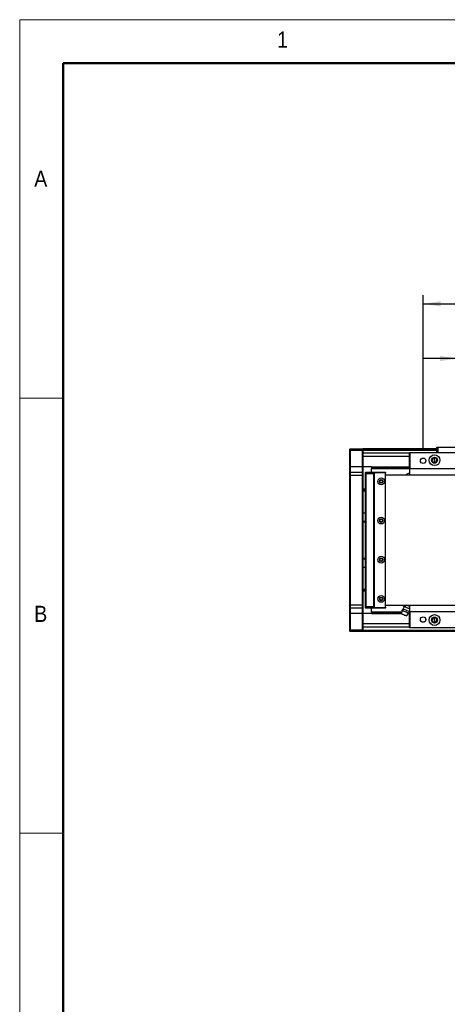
# Model space of a CAD drawing. Header units: millimetres. Extents: x 40 to 3320, y 40 to 2336.
# Tile 3 of 13: x 40 to 433, y 1431 to 2336. Entities that reach past the tile are written whole.
import ezdxf

# ---------------------------------------------------------------- set-up
doc = ezdxf.new("R2010")
doc.units = ezdxf.units.MM
doc.header["$LTSCALE"] = 8
doc.layers.add('DIMNS', color=7, linetype='Continuous')
doc.styles.add('SLDTEXTSTYLE0', font='Gothic.ttf', dxfattribs={"width": 0.913})
doc.styles.add('SLDTEXTSTYLE7', font='txt')
doc.dimstyles.new('SLDDIMSTYLE0', dxfattribs={"dimtxt": 30.4, "dimasz": 16, "dimexe": 0, "dimexo": 0.0625, "dimgap": 7.6, "dimtad": 2, "dimdec": 1, "dimrnd": 1e-09, "dimzin": 4, "dimdsep": 46, "dimtxsty": 'SLDTEXTSTYLE7', "dimsah": 1, "dimcen": 0.09, "dimadec": 0, "dimazin": 1, "dimtfac": 1, "dimtdec": 1, "dimtmove": 0, "dimatfit": 0, "dimfxl": 0, "dimfrac": 2, "dimtolj": 1, "dimtzin": 12, "dimarcsym": 0})

# ---------------------------------------------------------------- blocks, each defined once
blk = doc.blocks.new('_D_1')
at = {"layer": 'DIMNS'}
for p, q in [((442.38, 1940.67), (442.38, 2032.51)), ((544.38, 1940.67), (544.38, 2032.51)), ((442.38, 2024.51), (410.38, 2024.51)), ((442.38, 2024.51), (544.38, 2024.51)), ((544.38, 2024.51), (576.38, 2024.51))]:
    blk.add_line(p, q, dxfattribs=at)
for points in [[(442.38, 2024.51), (426.38, 2026.91), (426.38, 2022.11)], [(544.38, 2024.51), (560.38, 2022.11), (560.38, 2026.91)]]:
    blk.add_solid(points, dxfattribs=at)
at = {"layer": 'DIMNS', "insert": (446.69, 2064.4), "char_height": 30.4, "attachment_point": 1, "style": 'SLDTEXTSTYLE7'}
blk.add_mtext('102.0', dxfattribs=at)
blk = doc.blocks.new('_D_2')
at = {"layer": 'DIMNS'}
for p, q in [((410.88, 1940.67), (410.88, 2082.75)), ((575.88, 1940.67), (575.88, 2082.75)), ((410.88, 2074.75), (575.88, 2074.75))]:
    blk.add_line(p, q, dxfattribs=at)
for points in [[(410.88, 2074.75), (426.88, 2072.35), (426.88, 2077.15)], [(575.88, 2074.75), (559.88, 2077.15), (559.88, 2072.35)]]:
    blk.add_solid(points, dxfattribs=at)
at = {"layer": 'DIMNS', "insert": (446.69, 2114.64), "char_height": 30.4, "attachment_point": 1, "style": 'SLDTEXTSTYLE7'}
blk.add_mtext('165.0', dxfattribs=at)

msp = doc.modelspace()

# ---------------------------------------------------------------- linework, layer by layer
at = {"color": 7, "linetype": 'Continuous', "lineweight": 18}
for p, q in [((3320, 2336), (40, 2336)), ((40, 2336), (40, 40)), ((80, 2296), (3280, 2296)), ((80, 2296), (80, 80)), ((80, 1988), (40, 1988)), ((40, 1588), (80, 1588))]:
    msp.add_line(p, q, dxfattribs=at)
at = {"color": 7, "linetype": 'Continuous', "lineweight": 50}
for p, q in [((3280, 2296), (80, 2296)), ((80, 2296), (80, 80))]:
    msp.add_line(p, q, dxfattribs=at)
at = {"color": 7, "linetype": 'Continuous', "lineweight": 25}
for p, q in [((343.38, 1941.21), (343.68, 1941.51)), ((343.38, 1940.01), (343.38, 1941.21)), ((343.38, 1940.01), (343.68, 1940.01)), ((343.38, 1925.01), (343.38, 1940.01)), ((343.68, 1941.51), (343.68, 1940.01)), ((343.68, 1941.51), (355.08, 1941.51)), ((355.08, 1940.01), (343.68, 1940.01)), ((343.68, 1940.01), (343.68, 1925.01)), ((355.08, 1940.01), (355.08, 1941.51)), ((355.08, 1941.51), (355.38, 1941.21)), ((355.08, 1940.01), (355.38, 1940.01)), ((355.08, 1925.01), (355.08, 1940.01)), ((423.38, 1941.51), (355.38, 1941.51)), ((355.38, 1941.51), (355.38, 1941.21)), ((355.38, 1941.21), (355.38, 1940.01)), ((423.38, 1941.01), (355.38, 1941.01)), ((355.38, 1940.01), (355.38, 1925.01)), ((423.38, 1940.01), (355.38, 1940.01)), ((398.38, 1937.52), (355.38, 1937.52)), ((398.38, 1937.71), (398.68, 1938.01)), ((398.38, 1937.71), (398.68, 1937.71)), ((398.38, 1923.31), (398.38, 1937.71)), ((398.68, 1937.71), (398.68, 1938.01)), ((398.68, 1938.01), (588.08, 1938.01)), ((398.68, 1937.71), (398.68, 1923.31)), ((588.08, 1937.71), (398.68, 1937.71)), ((423.38, 1942.71), (423.68, 1943.01)), ((424.38, 1942.71), (423.38, 1942.71)), ((423.38, 1938.01), (423.38, 1942.71)), ((423.68, 1943.01), (424.5, 1943.01)), ((424.38, 1942.71), (424.5, 1943.01)), ((450.38, 1942.71), (424.38, 1942.71)), ((424.38, 1942.71), (424.38, 1938.01)), ((424.5, 1943.01), (450.26, 1943.01)), ((421.38, 1933.08), (421.38, 1933.51)), ((421.38, 1931.01), (421.38, 1933.08)), ((421.38, 1931.01), (421.38, 1928.95)), ((421.38, 1928.95), (421.38, 1928.51)), ((343.38, 1925.01), (343.68, 1925.01)), ((343.38, 1919.71), (343.38, 1925.01)), ((343.68, 1920.01), (343.38, 1919.71)), ((343.38, 1917.01), (343.38, 1919.71)), ((343.68, 1925.01), (343.68, 1920.01)), ((355.08, 1925.01), (343.68, 1925.01)), ((343.68, 1920.01), (343.68, 1917.01)), ((343.68, 1920.01), (355.08, 1920.01)), ((355.08, 1920.01), (355.08, 1925.01)), ((355.08, 1925.01), (355.38, 1925.01)), ((355.08, 1917.01), (355.08, 1920.01)), ((355.08, 1920.01), (355.38, 1919.71)), ((355.38, 1925.01), (355.38, 1919.71)), ((363.38, 1925.01), (355.38, 1925.01)), ((355.38, 1919.71), (355.38, 1917.01)), ((357.88, 1919.71), (358.18, 1920.01)), ((357.88, 1918.51), (357.88, 1919.71)), ((358.18, 1920.01), (358.18, 1918.51)), ((358.18, 1920.01), (365.38, 1920.01)), ((363.38, 1925.01), (398.38, 1925.01)), ((363.38, 1925.01), (363.38, 1924.71)), ((363.38, 1924.71), (398.38, 1924.71)), ((363.38, 1924.71), (363.38, 1923.62)), ((363.38, 1923.62), (363.38, 1923.32)), ((363.38, 1923.62), (398.38, 1923.62)), ((363.38, 1920.01), (363.38, 1923.32)), ((363.38, 1923.32), (398.38, 1923.32)), ((365.38, 1920.01), (365.38, 1918.51)), ((365.38, 1920.01), (376.08, 1920.01)), ((376.08, 1919.71), (365.38, 1919.71)), ((366.38, 1919.51), (365.88, 1919.01)), ((375.88, 1919.51), (366.38, 1919.51)), ((376.38, 1919.01), (375.88, 1919.51)), ((376.08, 1920.01), (376.08, 1919.71)), ((376.38, 1919.71), (376.08, 1920.01)), ((376.08, 1919.31), (376.08, 1919.71)), ((376.38, 1919.71), (376.08, 1919.71)), ((376.38, 1919.71), (376.38, 1919.01)), ((398.38, 1923.31), (398.68, 1923.31)), ((398.38, 1923.31), (398.68, 1923.01)), ((398.38, 1923.31), (398.38, 1917.51)), ((398.68, 1923.31), (588.08, 1923.31)), ((398.68, 1923.01), (398.68, 1923.31)), ((588.08, 1923.01), (398.68, 1923.01)), ((343.68, 1917.01), (343.38, 1917.01)), ((343.38, 1798.01), (343.38, 1917.01)), ((355.08, 1917.01), (343.68, 1917.01)), ((343.68, 1917.01), (343.68, 1798.01)), ((355.08, 1917.01), (355.38, 1917.01)), ((355.08, 1798.01), (355.08, 1917.01)), ((355.38, 1917.01), (355.38, 1798.01)), ((357.88, 1918.51), (358.18, 1918.51)), ((357.88, 1796.51), (357.88, 1918.51)), ((365.38, 1918.51), (358.18, 1918.51)), ((358.18, 1918.51), (358.18, 1796.51)), ((365.38, 1918.51), (365.38, 1796.51)), ((365.88, 1919.01), (365.88, 1796.01)), ((376.38, 1796.01), (376.38, 1919.01)), ((376.38, 1917.51), (2350.38, 1917.51)), ((398.38, 1919.01), (398.27, 1919.01)), ((357.88, 1904.51), (355.38, 1904.51)), ((357.88, 1902.51), (355.38, 1902.51)), ((355.38, 1882.51), (357.88, 1882.51)), ((355.38, 1875.01), (357.88, 1875.01)), ((357.88, 1874.01), (355.38, 1874.01)), ((355.38, 1841.01), (357.88, 1841.01)), ((357.88, 1840.01), (355.38, 1840.01)), ((357.88, 1832.51), (355.38, 1832.51)), ((355.38, 1812.51), (357.88, 1812.51)), ((357.88, 1810.51), (355.38, 1810.51)), ((343.68, 1798.01), (343.38, 1798.01)), ((343.38, 1795.31), (343.38, 1798.01)), ((343.68, 1795.01), (343.38, 1795.31)), ((343.38, 1790.01), (343.38, 1795.31)), ((343.68, 1798.01), (355.08, 1798.01)), ((343.68, 1798.01), (343.68, 1795.01)), ((355.08, 1795.01), (343.68, 1795.01)), ((343.68, 1795.01), (343.68, 1790.01)), ((355.08, 1798.01), (355.38, 1798.01)), ((355.08, 1795.01), (355.08, 1798.01)), ((355.08, 1795.01), (355.38, 1795.31)), ((355.08, 1790.01), (355.08, 1795.01)), ((355.38, 1798.01), (355.38, 1795.31)), ((355.38, 1795.31), (355.38, 1790.01)), ((357.88, 1796.51), (358.18, 1796.51)), ((357.88, 1795.31), (357.88, 1796.51)), ((357.88, 1795.31), (358.18, 1795.01)), ((358.18, 1796.51), (365.38, 1796.51)), ((358.18, 1796.51), (358.18, 1795.01)), ((365.38, 1795.01), (358.18, 1795.01)), ((363.38, 1791.71), (363.38, 1795.01)), ((365.38, 1796.51), (365.38, 1795.01)), ((365.38, 1795.31), (376.08, 1795.31)), ((376.08, 1795.01), (365.38, 1795.01)), ((365.88, 1796.01), (366.38, 1795.51)), ((366.38, 1795.51), (375.88, 1795.51)), ((375.88, 1795.51), (376.38, 1796.01)), ((376.08, 1795.31), (376.08, 1795.71)), ((376.08, 1795.31), (376.38, 1795.31)), ((376.08, 1795.31), (376.08, 1795.01)), ((376.08, 1795.01), (376.38, 1795.31)), ((2350.38, 1797.51), (376.38, 1797.51)), ((376.38, 1796.01), (376.38, 1795.31)), ((391.38, 1789.77), (391.72, 1793)), ((392.65, 1797.1), (392.83, 1797.51)), ((392.65, 1797.11), (393.1, 1796.76)), ((392.65, 1797.1), (393.53, 1796.57)), ((393.53, 1796.57), (394.51, 1796.31)), ((394.51, 1796.31), (395.02, 1797.51)), ((396.32, 1795.39), (394.51, 1796.31)), ((398.23, 1794.73), (396.32, 1795.39)), ((397.14, 1797.32), (396.58, 1797.51)), ((398.38, 1796.69), (397.14, 1797.32)), ((398.38, 1792.51), (398.1, 1791.92)), ((398.23, 1794.73), (398.38, 1795.08)), ((398.38, 1797.51), (398.38, 1791.71)), ((343.68, 1790.01), (343.38, 1790.01)), ((343.38, 1775.01), (343.38, 1790.01)), ((355.08, 1790.01), (343.68, 1790.01)), ((343.68, 1790.01), (343.68, 1775.01)), ((355.38, 1790.01), (355.08, 1790.01)), ((355.08, 1775.01), (355.08, 1790.01)), ((355.38, 1790.01), (355.38, 1775.01)), ((363.38, 1790.01), (355.38, 1790.01)), ((363.38, 1791.71), (391.58, 1791.71)), ((363.38, 1791.71), (363.38, 1791.4)), ((363.38, 1791.4), (391.55, 1791.4)), ((363.38, 1791.4), (363.38, 1790.32)), ((363.38, 1790.32), (391.44, 1790.32)), ((363.38, 1790.32), (363.38, 1790.01)), ((363.38, 1790.01), (391.41, 1790.01)), ((395.71, 1787.94), (397.79, 1790.42)), ((397.45, 1790.01), (398.38, 1790.01)), ((397.71, 1790.32), (398.38, 1790.32)), ((398.08, 1791.4), (398.38, 1791.4)), ((398.09, 1791.71), (398.38, 1791.71)), ((398.68, 1792.01), (398.38, 1791.71)), ((398.68, 1791.71), (398.38, 1791.71)), ((398.38, 1777.31), (398.38, 1791.71)), ((398.68, 1792.01), (588.08, 1792.01)), ((398.68, 1792.01), (398.68, 1791.71)), ((588.08, 1791.71), (398.68, 1791.71)), ((398.68, 1791.71), (398.68, 1777.31)), ((421.38, 1786.08), (421.38, 1786.51)), ((421.38, 1784.01), (421.38, 1786.08)), ((421.38, 1784.01), (421.38, 1781.95)), ((343.68, 1775.01), (343.38, 1775.01)), ((343.38, 1773.81), (343.38, 1775.01)), ((343.68, 1775.01), (355.08, 1775.01)), ((343.68, 1775.01), (343.68, 1773.51)), ((355.38, 1775.01), (355.08, 1775.01)), ((355.08, 1773.51), (355.08, 1775.01)), ((398.38, 1777.51), (355.38, 1777.51)), ((355.38, 1775.01), (355.38, 1773.81)), ((398.68, 1777.31), (398.38, 1777.31)), ((398.68, 1777.01), (398.38, 1777.31)), ((398.68, 1777.31), (588.08, 1777.31)), ((398.68, 1777.31), (398.68, 1777.01)), ((588.08, 1777.01), (398.68, 1777.01)), ((421.38, 1781.95), (421.38, 1781.51)), ((343.68, 1773.51), (343.38, 1773.81)), ((355.08, 1773.51), (343.68, 1773.51)), ((355.38, 1773.81), (355.08, 1773.51)), ((355.38, 1773.81), (355.38, 1773.51)), ((483.38, 1773.51), (355.38, 1773.51))]:
    msp.add_line(p, q, dxfattribs=at)
at = {"color": 8, "linetype": 'Continuous', "lineweight": 25}
for p, q in [((398.38, 1934.52), (355.38, 1934.52)), ((357.88, 1903.51), (355.38, 1903.51)), ((357.88, 1811.51), (355.38, 1811.51)), ((398.38, 1780.51), (355.38, 1780.51)), ((483.38, 1774.51), (355.38, 1774.51))]:
    msp.add_line(p, q, dxfattribs=at)
at = {"color": 7, "linetype": 'Continuous', "lineweight": 25, "flags": 128}
for points in [[(391.72, 1793), (391.9, 1792.92), (392.43, 1792.69), (393.24, 1792.35), (394.23, 1791.93), (395.28, 1791.48), (396.27, 1791.06), (397.08, 1790.72), (397.61, 1790.5), (397.79, 1790.42)], [(392.58, 1794.26), (392.75, 1794.19), (393.23, 1793.99), (393.96, 1793.67), (394.86, 1793.29), (395.82, 1792.89), (396.72, 1792.5), (397.46, 1792.19), (397.94, 1791.99), (398.1, 1791.92)], [(393.1, 1796.76), (393.1, 1796.75), (393.12, 1796.75), (393.16, 1796.73), (393.21, 1796.71), (393.27, 1796.68), (393.34, 1796.65), (393.43, 1796.62), (393.53, 1796.57)], [(393.53, 1796.57), (393.76, 1796.47), (394.04, 1796.36), (394.36, 1796.22), (394.71, 1796.07), (395.09, 1795.91), (395.48, 1795.74), (395.9, 1795.57), (396.32, 1795.39)], [(396.32, 1795.39), (396.74, 1795.21), (397.15, 1795.04), (397.55, 1794.87), (397.93, 1794.71), (398.28, 1794.56), (398.38, 1794.51)], [(396.69, 1797.51), (396.72, 1797.5), (397.14, 1797.32)], [(397.14, 1797.32), (397.56, 1797.14), (397.97, 1796.97), (398.37, 1796.8), (398.38, 1796.8)], [(391.38, 1789.77), (391.55, 1789.7), (392.01, 1789.5), (392.72, 1789.21), (393.54, 1788.85), (394.37, 1788.5), (395.07, 1788.21), (395.54, 1788.01), (395.71, 1787.94)]]:
    msp.add_lwpolyline(points, dxfattribs=at)
at = {"color": 7, "linetype": 'Continuous', "lineweight": 25}
for centre, radius in [((410.88, 1930.51), 2.5), ((421.38, 1931.01), 5), ((421.38, 1931.01), 2.75), ((372.38, 1911.51), 3.15), ((372.38, 1911.51), 1.7), ((372.38, 1911.51), 1.6), ((372.38, 1911.51), 1.25), ((372.38, 1875.51), 3.15), ((372.38, 1875.51), 1.7), ((372.38, 1875.51), 1.6), ((372.38, 1875.51), 1.25), ((372.38, 1839.51), 3.15), ((372.38, 1839.51), 1.7), ((372.38, 1839.51), 1.6), ((372.38, 1839.51), 1.25), ((372.38, 1803.51), 3.15), ((372.38, 1803.51), 1.7), ((372.38, 1803.51), 1.6), ((372.38, 1803.51), 1.25), ((410.88, 1784.51), 2.5), ((421.38, 1784.01), 5), ((421.38, 1784.01), 2.75)]:
    msp.add_circle(centre, radius, dxfattribs=at)
for centre, radius, start, end in [((421.38, 1931.01), 2.5, 90, 270), ((421.38, 1931.01), 2.07, 90, 270), ((421.38, 1931.01), 2.5, 270, 90), ((421.38, 1931.01), 2.07, 270, 90), ((398.28, 1915.01), 4, 90.01685, 141.3178), ((421.38, 1784.01), 2.5, 90, 270), ((421.38, 1784.01), 2.07, 90, 270), ((421.38, 1784.01), 2.5, 270, 90), ((421.38, 1784.01), 2.07, 270, 90)]:
    msp.add_arc(centre, radius, start, end, dxfattribs=at)
for points, knots in [([(392.58, 1794.26), (392.39, 1794.08), (392, 1793.73), (391.81, 1793.24), (391.72, 1793)], [0, 0, 0, 0, 0.50001, 1, 1, 1, 1]), ([(393.1, 1796.76), (393.11, 1796.32), (393.15, 1795.45), (392.77, 1794.66), (392.58, 1794.26)], [0, 0, 0, 0, 0.4999997, 1, 1, 1, 1]), ([(393.45, 1788.62), (393.31, 1788.69), (393.05, 1788.83), (392.87, 1789.06), (392.78, 1789.18)], [0, 0, 0, 0, 0.499974, 1, 1, 1, 1]), ([(393.45, 1788.62), (393.59, 1788.58), (393.87, 1788.48), (394.16, 1788.51), (394.31, 1788.53)], [0, 0, 0, 0, 0.500007, 1, 1, 1, 1]), ([(398.1, 1791.92), (398.11, 1791.65), (398.13, 1791.13), (397.9, 1790.66), (397.79, 1790.42)], [0, 0, 0, 0, 0.500002, 1, 1, 1, 1])]:
    msp.add_open_spline(points, degree=3, knots=knots, dxfattribs=at)

# ---------------------------------------------------------------- texts
at = {"color": 7, "linetype": 'Continuous', "lineweight": 0, "char_height": 14.82, "attachment_point": 1, "style": 'SLDTEXTSTYLE0'}
for s, insert in [('1', (276.67, 2325.17)), ('A', (53.33, 2197.17)), ('B', (53.33, 1797.17))]:
    msp.add_mtext(s, dxfattribs=dict(at, insert=insert))

# ---------------------------------------------------------------- dimensions: what is measured, and where the dimension line sits
at = {"layer": 'DIMNS'}
for base, p1, p2, picture, middle in [((575.88, 2074.75), (410.88, 1930.51), (575.88, 1930.51), '_D_2', (495.12, 2074.75)), ((544.38, 2024.51), (442.38, 1930.51), (544.38, 1930.51), '_D_1', (495.12, 2024.51))]:
    dim = msp.add_linear_dim(base=base, p1=p1, p2=p2, dimstyle='SLDDIMSTYLE0', dxfattribs=at)
    dim.commit()
    dim.dimension.update_dxf_attribs({"geometry": picture, "text_midpoint": middle, "dimtype": 160})

doc.saveas('drawing.dxf')
